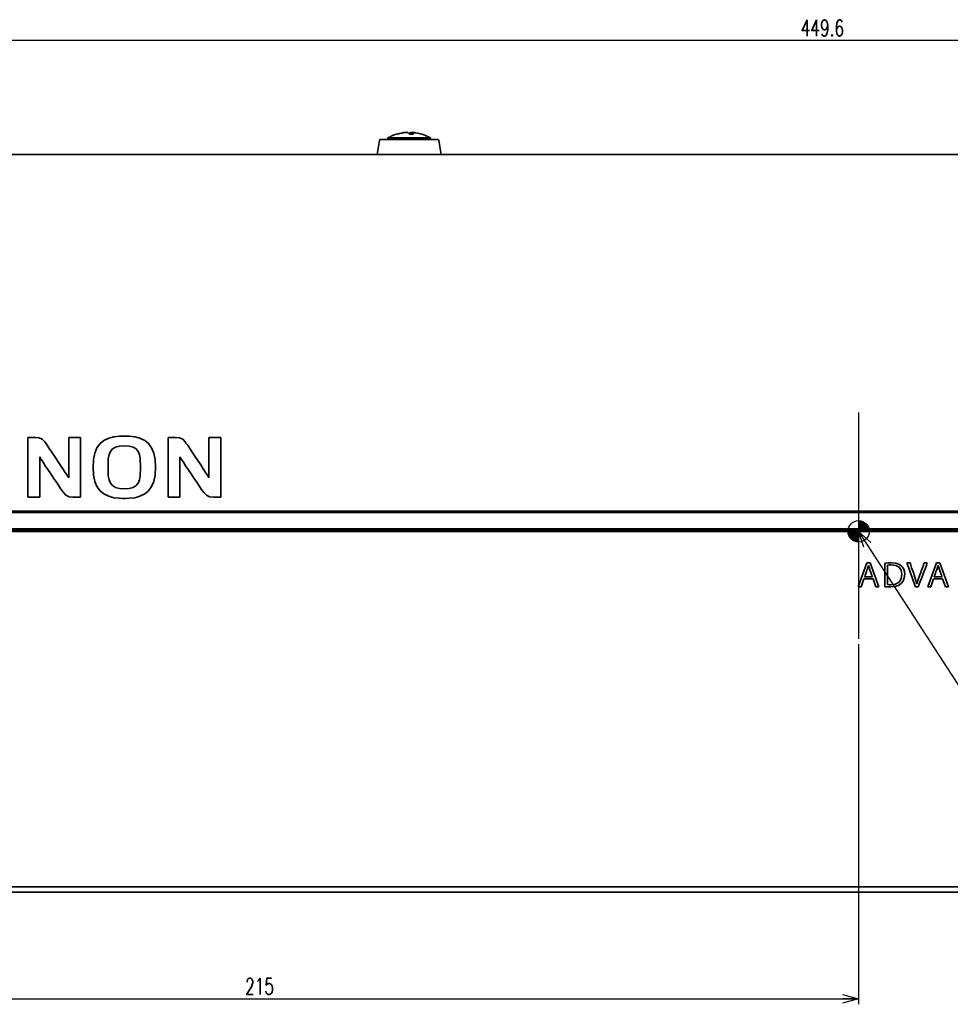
# Model space of a CAD drawing. Header units: millimetres. Extents: x -253 to 658, y -105 to 533.
# Tile 10 of 32: x 63 to 238, y 146 to 330. Entities that reach past the tile are written whole.
import ezdxf

# ---------------------------------------------------------------- set-up
doc = ezdxf.new("R2010")
doc.units = ezdxf.units.MM
doc.layers.add('1', color=7, linetype='Continuous')
doc.styles.add('SLDTEXTSTYLE0', font='TXT', dxfattribs={"width": 0.7, "bigfont": 'bigfont'})
doc.styles.get("Standard").update_dxf_attribs({"font": 'txt', "bigfont": 'bigfont'})
doc.dimstyles.new('SLDDIMSTYLE0', dxfattribs={"dimtxt": 3, "dimasz": 3, "dimexe": 0, "dimexo": 0.0625, "dimgap": 0.75, "dimtad": 3, "dimdec": 4, "dimrnd": 1e-09, "dimzin": 12, "dimdsep": 46, "dimtxsty": 'SLDTEXTSTYLE0', "dimblk1": 'OPEN30', "dimblk2": 'OPEN30', "dimsah": 1, "dimcen": 0.09, "dimadec": 0, "dimazin": 3, "dimtfac": 1, "dimtofl": 0, "dimtmove": 0, "dimatfit": 3, "dimldrblk": 'OPEN30', "dimfxl": 1, "dimfrac": 2, "dimtolj": 1, "dimtzin": 12, "dimarcsym": 0})
doc.dimstyles.new('SLDDIMSTYLE2', dxfattribs={"dimtxt": 3, "dimasz": 3, "dimexe": 0, "dimexo": 0.0625, "dimgap": 0.75, "dimtad": 3, "dimdec": 1, "dimrnd": 1e-09, "dimzin": 12, "dimdsep": 46, "dimtxsty": 'SLDTEXTSTYLE0', "dimblk1": 'OPEN30', "dimblk2": 'OPEN30', "dimsah": 1, "dimcen": 0.09, "dimadec": 0, "dimazin": 3, "dimtfac": 1, "dimtofl": 0, "dimtmove": 0, "dimatfit": 3, "dimldrblk": 'OPEN30', "dimfxl": 1, "dimfrac": 2, "dimtolj": 1, "dimtzin": 12, "dimarcsym": 0})
doc.dimstyles.new('SLDDIMSTYLE3', dxfattribs={"dimtxt": 0.18, "dimasz": 3, "dimexe": 0, "dimexo": 0.0625, "dimgap": 0, "dimtad": 0, "dimtih": 1, "dimtoh": 1, "dimdec": 0, "dimrnd": 1e-09, "dimzin": 0, "dimdsep": 46, "dimtxsty": 'Standard', "dimblk1": 'OPEN30', "dimblk2": 'OPEN30', "dimsah": 1, "dimcen": 0.09, "dimadec": 0, "dimazin": 0, "dimtfac": 3, "dimtdec": 0, "dimtofl": 0, "dimtmove": 0, "dimatfit": 3, "dimldrblk": 'OPEN30', "dimfxl": 1, "dimfrac": 2, "dimtolj": 1, "dimtzin": 0, "dimarcsym": 0})

# ---------------------------------------------------------------- blocks, each defined once
blk = doc.blocks.new('_Open30')
at = {"color": 0, "linetype": 'ByBlock', "lineweight": -2}
for p, q in [((-1, 0.267949), (0, 0)), ((0, 0), (-1, -0.267949)), ((0, 0), (-1, 0))]:
    blk.add_line(p, q, dxfattribs=at)
blk = doc.blocks.new('_D_4')
at = {"layer": '1'}
for p, q in [((220.46, 213.11), (220.46, 145.76)), ((5.46, 173.36), (5.46, 145.76)), ((5.46, 146.76), (220.46, 146.76))]:
    blk.add_line(p, q, dxfattribs=at)
at = {"layer": '1', "xscale": 3, "yscale": 3, "rotation": 180}
blk.add_blockref('_Open30', (5.46, 146.76), dxfattribs=at)
at = {"layer": '1', "xscale": 3, "yscale": 3}
blk.add_blockref('_Open30', (220.46, 146.76), dxfattribs=at)
at = {"layer": '1', "insert": (105.67, 150.62), "char_height": 3, "attachment_point": 1, "style": 'SLDTEXTSTYLE0'}
blk.add_mtext('215', dxfattribs=at)
blk = doc.blocks.new('_D_6')
at = {"layer": '1'}
for p, q in [((5.46, 305.13), (5.46, 327.05)), ((455.01, 287.02), (455.01, 327.05)), ((455.01, 326.05), (5.46, 326.05))]:
    blk.add_line(p, q, dxfattribs=at)
at = {"layer": '1', "xscale": 3, "yscale": 3}
for p, rotation in [((5.46, 326.05, -5.13), 180), ((455.01, 326.05, -5.13), 360)]:
    blk.add_blockref('_Open30', p, dxfattribs=dict(at, rotation=rotation))
at = {"layer": '1', "insert": (209.64, 329.92), "char_height": 3, "attachment_point": 1, "style": 'SLDTEXTSTYLE0'}
blk.add_mtext('449.6', dxfattribs=at)

msp = doc.modelspace()

# ---------------------------------------------------------------- hatches: boundary and pattern name
at = {"layer": '1'}
h = msp.add_hatch(color=256, dxfattribs=at)
edge = h.paths.add_edge_path(flags=0)
edge.add_line((220.46433, 234.74467), (222.40082, 234.74467))
edge.add_arc((220.46433, 234.24467), 2, 14.4775122, 90)
edge.add_line((220.46433, 236.24467), (220.46433, 234.74467))
h = msp.add_hatch(color=256, dxfattribs=at)
edge = h.paths.add_edge_path(flags=0)
edge.add_line((220.46433, 234.24467), (218.46433, 234.24467))
edge.add_arc((220.46433, 234.24467), 2, 180, 270)
edge.add_line((220.46433, 232.24467), (220.46433, 234.24467))
h = msp.add_hatch(color=256, dxfattribs=at)
edge = h.paths.add_edge_path(flags=0)
edge.add_line((220.46433, 234.49467), (222.44864, 234.49467))
edge.add_arc((220.46433, 234.24467), 2, 7.1807558, 14.4775122)
edge.add_line((222.40082, 234.74467), (220.46433, 234.74467))
edge.add_line((220.46433, 234.74467), (220.46433, 234.49467))
h = msp.add_hatch(color=256, dxfattribs=at)
edge = h.paths.add_edge_path(flags=0)
edge.add_line((220.46433, 234.24467), (222.46433, 234.24467))
edge.add_arc((220.46433, 234.24467), 2, 0, 7.1807558)
edge.add_line((222.44864, 234.49467), (220.46433, 234.49467))
edge.add_line((220.46433, 234.49467), (220.46433, 234.24467))

# ---------------------------------------------------------------- linework, layer by layer
at = {"color": 7, "linetype": 'Continuous', "lineweight": 35}
for p, q in [((132.36533, 307.84467), (132.36533, 307.54467)), ((140.36533, 307.84467), (132.36533, 307.84467)), ((136.96997, 308.83587), (136.96997, 308.56175)), ((140.36533, 307.54467), (140.36533, 307.84467)), ((130.83589, 307.37983), (130.36533, 304.74467)), ((131.03278, 307.54467), (141.69788, 307.54467)), ((142.36533, 304.74467), (141.89477, 307.37983)), ((413.86533, 304.74467), (18.86533, 304.74467)), ((65.00866, 251.82356), (66.41977, 251.82356)), ((65.00866, 240.6405), (65.00866, 251.82356)), ((66.41977, 251.82356), (67.16061, 251.753)), ((67.16061, 251.753), (67.72505, 251.47079)), ((67.72505, 251.47079), (68.21894, 250.97689)), ((68.21894, 250.97689), (68.36005, 250.76523)), ((68.36005, 250.76523), (68.64227, 250.34189)), ((72.66394, 251.82356), (74.88644, 251.82356)), ((72.66394, 244.27411), (72.66394, 251.82356)), ((74.88644, 251.82356), (74.88644, 240.6405)), ((77.95561, 249.88329), (78.52005, 250.6594)), ((78.52005, 250.6594), (79.26089, 251.25913)), ((79.26089, 251.25913), (80.14283, 251.68244)), ((80.14283, 251.68244), (81.09533, 251.92939)), ((81.09533, 251.92939), (82.15366, 252.07051)), ((82.15366, 252.07051), (83.98811, 252.07051)), ((83.98811, 252.07051), (85.04644, 251.92939)), ((85.04644, 251.92939), (85.99894, 251.68244)), ((85.99894, 251.68244), (86.88088, 251.25913)), ((86.88088, 251.25913), (87.58644, 250.6594)), ((87.58644, 250.6594), (88.18616, 249.88329)), ((91.25533, 251.82356), (92.66644, 251.82356)), ((91.25533, 240.6405), (91.25533, 251.82356)), ((92.66644, 251.82356), (93.40727, 251.753)), ((93.40727, 251.753), (94.00699, 251.47079)), ((94.00699, 251.47079), (94.46561, 250.97689)), ((94.46561, 250.97689), (94.60672, 250.76523)), ((94.60672, 250.76523), (94.92422, 250.34189)), ((98.9106, 251.82356), (101.13311, 251.82356)), ((98.9106, 244.27411), (98.9106, 251.82356)), ((101.13311, 251.82356), (101.13311, 240.6405)), ((68.64227, 250.34189), (69.03033, 249.74217)), ((69.03033, 249.74217), (69.48894, 249.0719)), ((69.48894, 249.0719), (70.01811, 248.29579)), ((77.28533, 247.69606), (77.53227, 248.89551)), ((77.53227, 248.89551), (77.95561, 249.88329)), ((80.21339, 248.6133), (80.49561, 249.213)), ((80.49561, 249.213), (80.88366, 249.7069)), ((80.88366, 249.7069), (81.44811, 250.02441)), ((81.44811, 250.02441), (82.15366, 250.2008)), ((82.15366, 250.2008), (83.07088, 250.27133)), ((83.07088, 250.27133), (83.95283, 250.2008)), ((83.95283, 250.2008), (84.69366, 250.02441)), ((84.69366, 250.02441), (85.25811, 249.7069)), ((85.25811, 249.7069), (85.64616, 249.213)), ((85.64616, 249.213), (85.92839, 248.6133)), ((88.18616, 249.88329), (88.6095, 248.89551)), ((88.6095, 248.89551), (88.85644, 247.69606)), ((94.92422, 250.34189), (95.31228, 249.74217)), ((95.31228, 249.74217), (95.77088, 249.0719)), ((95.77088, 249.0719), (96.26477, 248.29579)), ((67.23116, 248.15467), (67.23116, 240.6405)), ((67.30172, 248.04884), (67.23116, 248.15467)), ((67.51339, 247.69606), (67.30172, 248.04884)), ((67.86616, 247.20218), (67.51339, 247.69606)), ((68.2895, 246.5319), (67.86616, 247.20218)), ((70.01811, 248.29579), (71.07644, 246.67302)), ((77.21478, 246.21439), (77.28533, 247.69606)), ((80.037, 246.77885), (80.07227, 247.83718)), ((80.07227, 247.83718), (80.21339, 248.6133)), ((85.92839, 248.6133), (86.03422, 247.83718)), ((86.03422, 247.83718), (86.10477, 246.24968)), ((88.85644, 247.69606), (88.927, 246.24968)), ((93.47783, 248.15467), (93.47783, 240.6405)), ((93.54839, 248.04884), (93.47783, 248.15467)), ((93.79533, 247.69606), (93.54839, 248.04884)), ((94.11283, 247.20218), (93.79533, 247.69606)), ((94.53616, 246.5319), (94.11283, 247.20218)), ((96.26477, 248.29579), (96.82922, 247.4844)), ((96.82922, 247.4844), (97.35838, 246.67302)), ((68.78338, 245.79107), (68.2895, 246.5319)), ((69.31255, 245.01496), (68.78338, 245.79107)), ((69.84172, 244.20357), (69.31255, 245.01496)), ((71.07644, 246.67302), (71.57033, 245.93217)), ((71.57033, 245.93217), (71.99366, 245.26191)), ((71.99366, 245.26191), (72.34644, 244.76801)), ((77.28533, 244.76801), (77.21478, 246.21439)), ((80.037, 245.68522), (80.037, 246.77885)), ((80.07227, 244.62689), (80.037, 245.68522)), ((86.10477, 246.24968), (86.03422, 244.62689)), ((88.927, 246.24968), (88.85644, 244.76801)), ((95.03005, 245.79107), (94.53616, 246.5319)), ((95.55922, 245.01496), (95.03005, 245.79107)), ((96.08838, 244.20357), (95.55922, 245.01496)), ((97.35838, 246.67302), (97.85227, 245.93217)), ((97.85227, 245.93217), (98.27561, 245.26191)), ((98.27561, 245.26191), (98.62839, 244.76801)), ((70.37088, 243.42746), (69.84172, 244.20357)), ((70.8295, 242.75717), (70.37088, 243.42746)), ((72.34644, 244.76801), (72.59338, 244.41523)), ((72.59338, 244.41523), (72.66394, 244.27411)), ((77.53227, 243.56856), (77.28533, 244.76801)), ((77.95561, 242.61607), (77.53227, 243.56856)), ((80.21339, 243.88606), (80.07227, 244.62689)), ((80.46033, 243.25107), (80.21339, 243.88606)), ((80.88366, 242.79246), (80.46033, 243.25107)), ((85.68144, 243.25107), (85.25811, 242.79246)), ((85.92839, 243.88606), (85.68144, 243.25107)), ((86.03422, 244.62689), (85.92839, 243.88606)), ((88.6095, 243.56856), (88.18616, 242.61607)), ((88.85644, 244.76801), (88.6095, 243.56856)), ((96.61755, 243.42746), (96.08838, 244.20357)), ((97.07617, 242.75717), (96.61755, 243.42746)), ((98.62839, 244.76801), (98.84005, 244.41523)), ((98.84005, 244.41523), (98.9106, 244.27411)), ((71.21755, 242.15744), (70.8295, 242.75717)), ((71.49978, 241.73413), (71.21755, 242.15744)), ((71.67617, 241.48718), (71.49978, 241.73413)), ((72.13477, 240.99328), (71.67617, 241.48718)), ((78.52005, 241.83996), (77.95561, 242.61607)), ((79.26089, 241.24023), (78.52005, 241.83996)), ((81.44811, 242.43968), (80.88366, 242.79246)), ((82.15366, 242.2633), (81.44811, 242.43968)), ((83.07088, 242.228), (82.15366, 242.2633)), ((83.98811, 242.2633), (83.07088, 242.228)), ((84.69366, 242.43968), (83.98811, 242.2633)), ((85.25811, 242.79246), (84.69366, 242.43968)), ((87.58644, 241.80467), (86.88088, 241.24023)), ((88.18616, 242.61607), (87.58644, 241.80467)), ((97.46422, 242.15744), (97.07617, 242.75717)), ((97.78172, 241.73413), (97.46422, 242.15744)), ((97.92283, 241.48718), (97.78172, 241.73413)), ((98.41672, 240.99328), (97.92283, 241.48718)), ((67.23116, 240.6405), (65.00866, 240.6405)), ((72.7345, 240.71106), (72.13477, 240.99328)), ((73.51061, 240.6405), (72.7345, 240.71106)), ((74.88644, 240.6405), (73.51061, 240.6405)), ((80.14283, 240.81689), (79.26089, 241.24023)), ((81.09533, 240.53468), (80.14283, 240.81689)), ((82.15366, 240.42885), (81.09533, 240.53468)), ((82.78867, 240.39356), (82.15366, 240.42885)), ((83.35311, 240.39356), (82.78867, 240.39356)), ((83.98811, 240.42885), (83.35311, 240.39356)), ((85.04644, 240.53468), (83.98811, 240.42885)), ((85.99894, 240.81689), (85.04644, 240.53468)), ((86.88088, 241.24023), (85.99894, 240.81689)), ((93.47783, 240.6405), (91.25533, 240.6405)), ((99.01644, 240.71106), (98.41672, 240.99328)), ((99.75728, 240.6405), (99.01644, 240.71106)), ((101.13311, 240.6405), (99.75728, 240.6405)), ((413.86533, 237.99467), (18.86533, 237.99467)), ((413.86533, 237.74467), (18.86533, 237.74467)), ((18.86533, 234.74467), (413.86533, 234.74467)), ((18.86533, 234.49467), (413.86533, 234.49467)), ((220.40728, 223.88356), (222.03005, 228.32857)), ((221.81839, 226.3883), (221.92422, 226.70578)), ((221.92422, 226.70578), (222.03005, 226.95273)), ((222.03005, 228.32857), (222.62977, 228.32857)), ((222.03005, 226.95273), (222.06534, 227.05856)), ((222.06534, 227.05856), (222.17117, 227.4819)), ((222.17117, 227.4819), (222.31227, 227.86994)), ((222.31227, 227.86994), (222.41812, 227.4819)), ((222.41812, 227.4819), (222.55921, 227.02329)), ((222.55921, 227.02329), (222.5945, 226.91746)), ((222.5945, 226.91746), (222.70033, 226.70578)), ((222.62977, 228.32857), (224.25254, 223.88356)), ((222.70033, 226.70578), (222.80616, 226.353)), ((225.34617, 228.29328), (225.9106, 228.36384)), ((225.34617, 223.88356), (225.34617, 228.29328)), ((225.87533, 227.90524), (226.19282, 227.9758)), ((225.87533, 224.27163), (225.87533, 227.90524)), ((225.9106, 228.36384), (226.58089, 228.36384)), ((226.19282, 227.9758), (226.58089, 227.9758)), ((226.58089, 228.36384), (227.42754, 228.29328)), ((226.58089, 227.9758), (227.42754, 227.86994)), ((227.42754, 228.29328), (228.09783, 228.04633)), ((227.42754, 227.86994), (228.02727, 227.51717)), ((228.02727, 227.51717), (228.41534, 226.95273)), ((228.09783, 228.04633), (228.55644, 227.69356)), ((228.41534, 226.95273), (228.55644, 226.21191)), ((228.55644, 227.69356), (228.87395, 227.27024)), ((228.87395, 227.27024), (229.05033, 226.74107)), ((229.05033, 226.74107), (229.0856, 226.21191)), ((229.50894, 228.32857), (230.10867, 228.32857)), ((229.5795, 228.22272), (229.50894, 228.32857)), ((229.68533, 227.86994), (229.5795, 228.22272)), ((229.86172, 227.37607), (229.68533, 227.86994)), ((230.07338, 226.77634), (229.86172, 227.37607)), ((230.28506, 226.10606), (230.07338, 226.77634)), ((230.10867, 228.32857), (230.14394, 228.22272)), ((230.14394, 228.22272), (230.24977, 227.90524)), ((230.24977, 227.90524), (230.39089, 227.44663)), ((230.39089, 227.44663), (230.56727, 226.988)), ((230.56727, 226.988), (230.70839, 226.52939)), ((232.08421, 226.52939), (232.2606, 226.988)), ((232.2606, 226.988), (232.43699, 227.44663)), ((232.43699, 227.44663), (232.57811, 227.90524)), ((232.71921, 226.77634), (232.47228, 226.10606)), ((232.57811, 227.90524), (232.68394, 228.22272)), ((232.68394, 228.22272), (232.7545, 228.32857)), ((232.96616, 227.37607), (232.71921, 226.77634)), ((232.7545, 228.32857), (233.31894, 228.32857)), ((233.14255, 227.86994), (232.96616, 227.37607)), ((233.24838, 228.22272), (233.14255, 227.86994)), ((233.31894, 228.32857), (233.24838, 228.22272)), ((233.42477, 223.88356), (235.04756, 228.32857)), ((234.83588, 226.3883), (234.94173, 226.70578)), ((234.94173, 226.70578), (235.04756, 226.95273)), ((235.04756, 228.32857), (235.64728, 228.32857)), ((235.04756, 226.95273), (235.08283, 227.05856)), ((235.08283, 227.05856), (235.22395, 227.4819)), ((235.22395, 227.4819), (235.32977, 227.86994)), ((235.32977, 227.86994), (235.47089, 227.4819)), ((235.47089, 227.4819), (235.61199, 227.02329)), ((235.61199, 227.02329), (235.64728, 226.91746)), ((235.64728, 228.32857), (237.27005, 223.88356)), ((235.64728, 226.91746), (235.71782, 226.70578)), ((235.71782, 226.70578), (235.82367, 226.353)), ((221.46561, 225.32996), (220.93645, 223.88356)), ((223.15894, 225.32996), (221.46561, 225.32996)), ((221.57144, 225.71801), (221.60671, 225.82384)), ((223.05311, 225.71801), (221.57144, 225.71801)), ((221.60671, 225.82384), (221.67727, 226.07079)), ((221.67727, 226.07079), (221.81839, 226.3883)), ((222.80616, 226.353), (222.91199, 226.03552)), ((222.91199, 226.03552), (223.01782, 225.82384)), ((223.01782, 225.82384), (223.05311, 225.71801)), ((223.68811, 223.88356), (223.15894, 225.32996)), ((228.41534, 225.36523), (228.02727, 224.73024)), ((228.55644, 226.21191), (228.41534, 225.36523)), ((228.80339, 224.94189), (228.41534, 224.48329)), ((229.01504, 225.54162), (228.80339, 224.94189)), ((229.0856, 226.21191), (229.01504, 225.54162)), ((230.532, 225.43579), (230.28506, 226.10606)), ((230.74366, 224.83606), (230.532, 225.43579)), ((230.70839, 226.52939), (230.81422, 226.21191)), ((230.92005, 224.34217), (230.74366, 224.83606)), ((230.81422, 226.21191), (230.84949, 226.10606)), ((230.84949, 226.10606), (231.13171, 225.22411)), ((231.13171, 225.22411), (231.37866, 224.41273)), ((231.37866, 224.41273), (231.62561, 225.22411)), ((231.62561, 225.22411), (231.94312, 226.10606)), ((231.97839, 224.83606), (231.802, 224.34217)), ((231.94312, 226.10606), (231.97839, 226.21191)), ((231.97839, 226.21191), (232.08421, 226.52939)), ((232.22533, 225.43579), (231.97839, 224.83606)), ((232.47228, 226.10606), (232.22533, 225.43579)), ((234.4831, 225.32996), (233.98922, 223.88356)), ((236.17645, 225.32996), (234.4831, 225.32996)), ((234.58895, 225.71801), (234.62422, 225.82384)), ((236.0706, 225.71801), (234.58895, 225.71801)), ((234.62422, 225.82384), (234.73005, 226.07079)), ((234.73005, 226.07079), (234.83588, 226.3883)), ((235.82367, 226.353), (235.96477, 226.03552)), ((235.96477, 226.03552), (236.03533, 225.82384)), ((236.03533, 225.82384), (236.0706, 225.71801)), ((236.70562, 223.88356), (236.17645, 225.32996)), ((220.93645, 223.88356), (220.40728, 223.88356)), ((224.25254, 223.88356), (223.68811, 223.88356)), ((225.84004, 223.84829), (225.34617, 223.88356)), ((226.4045, 223.84829), (225.84004, 223.84829)), ((226.15755, 224.23634), (225.87533, 224.27163)), ((226.51033, 224.23634), (226.15755, 224.23634)), ((227.21589, 223.91885), (226.4045, 223.84829)), ((227.357, 224.34217), (226.51033, 224.23634)), ((227.92144, 224.13051), (227.21589, 223.91885)), ((228.02727, 224.73024), (227.357, 224.34217)), ((228.41534, 224.48329), (227.92144, 224.13051)), ((231.02588, 223.98939), (230.92005, 224.34217)), ((231.06117, 223.88356), (231.02588, 223.98939)), ((231.62561, 223.88356), (231.06117, 223.88356)), ((231.69617, 223.98939), (231.62561, 223.88356)), ((231.802, 224.34217), (231.69617, 223.98939)), ((233.98922, 223.88356), (233.42477, 223.88356)), ((237.27005, 223.88356), (236.70562, 223.88356)), ((18.86533, 167.74467), (413.86533, 167.74467)), ((18.86533, 166.74467), (413.86533, 166.74467))]:
    msp.add_line(p, q, dxfattribs=at)
for centre, radius, start, end in [((136.36533, 300.91647), 8, 105.385701, 120), ((136.29307, 301.17894), 7.72776, 98.7953415, 107.4007376), ((134.05744, 308.28605), 0.27745, 74.2345384, 105.7654616), ((136.44383, 301.17894), 7.72776, 98.7953415, 107.4007376), ((135.53105, 308.04448), 1.02013, 29.9033454, 49.124182), ((137.1409, 308.1026), 0.93779, 130.4869439, 145.8934464), ((136.8082, 301.18784), 7.37569, 86.9469543, 93.0530457), ((136.31671, 308.04448), 1.02013, 29.9033454, 49.124182), ((136.43759, 301.17894), 7.72776, 72.5992624, 81.2046585), ((136.36533, 300.91647), 8, 60, 74.614299), ((131.03278, 307.34467), 0.2, 90, 169.8753283), ((141.69788, 307.34467), 0.2, 10.1246717, 90)]:
    msp.add_arc(centre, radius, start, end, dxfattribs=at)
for points, knots in [([(135.11145, 308.81584), (135.19751, 308.82811), (135.36968, 308.85265), (135.57014, 308.86652), (135.68525, 308.86895), (135.70423, 308.86178), (135.70463, 308.86162)], [0, 0, 0, 0, 0.332160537, 0.664504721, 0.992812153, 1, 1, 1, 1]), ([(136.19864, 308.81584), (136.17351, 308.82799), (136.12324, 308.85231), (135.94563, 308.86788), (135.71655, 308.86509), (135.47664, 308.8462), (135.32616, 308.82489), (135.26221, 308.81584)], [0, 0, 0, 0, 0.212833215, 0.425784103, 0.636148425, 0.84536852, 1, 1, 1, 1]), ([(136.53202, 308.81584), (136.55743, 308.82787), (136.60828, 308.85193), (136.76543, 308.86775), (136.9006, 308.8643), (136.95667, 308.86286)], [0, 0, 0, 0, 0.369006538, 0.738217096, 1, 1, 1, 1]), ([(137.61921, 308.81584), (137.5337, 308.82799), (137.36263, 308.85231), (137.15398, 308.86788), (137.01451, 308.86509), (136.95872, 308.8462), (136.97668, 308.82489), (136.98431, 308.81584)], [0, 0, 0, 0, 0.212833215, 0.425784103, 0.636148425, 0.84536852, 1, 1, 1, 1])]:
    msp.add_open_spline(points, degree=3, knots=knots, dxfattribs=at)
at = {"layer": '1'}
for p, q in [((220.46433, 256.48295), (220.46433, 214.11216)), ((220.46433, 236.24467), (220.46433, 232.24467)), ((-18.80927, 234.24467), (490.95611, 234.24467)), ((218.46433, 234.24467), (222.46433, 234.24467))]:
    msp.add_line(p, q, dxfattribs=at)
msp.add_circle((220.46433, 234.24467), 2, dxfattribs=at)

# ---------------------------------------------------------------- dimensions: what is measured, and where the dimension line sits
for base, p1, p2, dimstyle, picture, middle in [((5.46433, 326.05165), (455.01438, 286.0213), (5.46433, 304.12583), 'SLDDIMSTYLE2', '_D_6', (215.18868, 326.05165)), ((220.46433, 146.7553), (5.46433, 174.35629), (220.46433, 214.11216), 'SLDDIMSTYLE0', '_D_4', (109.56163, 146.7553))]:
    dim = msp.add_linear_dim(base=base, p1=p1, p2=p2, dimstyle=dimstyle, dxfattribs=at)
    dim.commit()
    dim.dimension.update_dxf_attribs({"geometry": picture, "text_midpoint": middle, "dimtype": 160})

# ---------------------------------------------------------------- leaders
msp.add_leader([(220.46433, 234.24467), (277.42472, 146.25432)], dimstyle='SLDDIMSTYLE3', dxfattribs=at)

doc.saveas('drawing.dxf')
